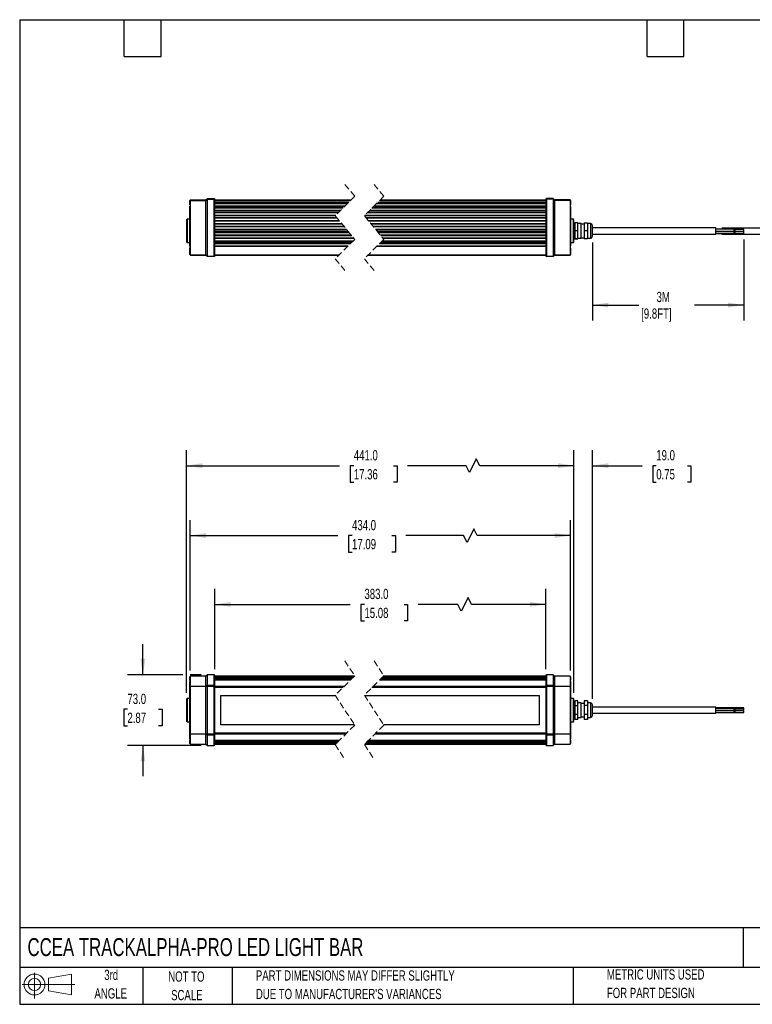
# Model space of a CAD drawing. Header units: millimetres. Extents: x 32 to 1365, y 32 to 1048.
# Tile 1 of 2: x 32 to 788, y 32 to 1048. Entities that reach past the tile are written whole.
import ezdxf

# ---------------------------------------------------------------- set-up
doc = ezdxf.new("R2010")
doc.units = ezdxf.units.MM
doc.header["$LTSCALE"] = 5
doc.linetypes.add('HIDDEN', pattern=[1.905, 1.27, -0.635])
doc.layers.add('DIMENSIONS', color=140, linetype='Continuous', lineweight=25)
doc.layers.add('TEXT', color=140, linetype='Continuous', lineweight=25)
doc.layers.add('SLD-DEFPOINTS', color=7, linetype='Continuous')
doc.styles.add('SLDTEXTSTYLE0', font='TXT', dxfattribs={"width": 0.7})
doc.dimstyles.new('SLDDIMSTYLE0', dxfattribs={"dimtxt": 10.790039, "dimasz": 16.51, "dimexe": 0, "dimexo": 0.0625, "dimgap": 2.69751, "dimtad": 0, "dimtih": 1, "dimtoh": 1, "dimrnd": 1e-09, "dimzin": 4, "dimdsep": 46, "dimtxsty": 'SLDTEXTSTYLE0', "dimsah": 1, "dimcen": 0.09, "dimadec": 0, "dimazin": 1, "dimtfac": 1, "dimtofl": 0, "dimtmove": 0, "dimatfit": 3, "dimfxl": 0, "dimfrac": 2, "dimtolj": 1, "dimtzin": 12, "dimarcsym": 0})
doc.dimstyles.new('SLDDIMSTYLE1', dxfattribs={"dimtxt": 10.790039, "dimasz": 16.51, "dimexe": 0, "dimexo": 0.0625, "dimgap": 2.69751, "dimtad": 0, "dimtih": 1, "dimtoh": 1, "dimrnd": 1e-09, "dimzin": 4, "dimdsep": 46, "dimtxsty": 'SLDTEXTSTYLE0', "dimsah": 1, "dimcen": 0.09, "dimadec": 0, "dimazin": 1, "dimtfac": 1, "dimtmove": 0, "dimatfit": 0, "dimfxl": 0, "dimfrac": 2, "dimtolj": 1, "dimtzin": 12, "dimarcsym": 0})
doc.dimstyles.new('SLDDIMSTYLE2', dxfattribs={"dimtxt": 10.790039, "dimasz": 16.51, "dimexe": 0, "dimexo": 0.0625, "dimgap": 2.69751, "dimtad": 0, "dimtih": 1, "dimtoh": 1, "dimrnd": 1e-09, "dimzin": 12, "dimdsep": 46, "dimtxsty": 'SLDTEXTSTYLE0', "dimsah": 1, "dimcen": 0.09, "dimadec": 0, "dimazin": 3, "dimtfac": 1, "dimtofl": 0, "dimtmove": 0, "dimatfit": 3, "dimfxl": 0, "dimfrac": 2, "dimtolj": 1, "dimtzin": 12, "dimarcsym": 0})
doc.dimstyles.new('SLDDIMSTYLE3', dxfattribs={"dimtxt": 10.790039, "dimasz": 16.51, "dimexe": 0, "dimexo": 0.0625, "dimgap": 2.69751, "dimtad": 0, "dimtih": 1, "dimtoh": 1, "dimrnd": 1e-09, "dimzin": 12, "dimdsep": 46, "dimtxsty": 'SLDTEXTSTYLE0', "dimsah": 1, "dimcen": 0.09, "dimadec": 0, "dimazin": 3, "dimtfac": 1, "dimtmove": 0, "dimatfit": 0, "dimfxl": 0, "dimfrac": 2, "dimtolj": 1, "dimtzin": 12, "dimarcsym": 0})

# ---------------------------------------------------------------- blocks, each defined once
blk = doc.blocks.new('Block11')
at = {"color": 7, "linetype": 'Continuous', "lineweight": 18}
for p, q in [((12.9, 26.6), (12.9, 0)), ((27.4, 20.8), (50.9, 25.2)), ((27.4, 8), (27.4, 20.8)), ((50.9, 25.2), (50.9, 3.7)), ((0, 14.4), (54.4, 14.4)), ((27.4, 8), (50.9, 3.7))]:
    blk.add_line(p, q, dxfattribs=at)
for radius in [10.8, 6.43]:
    blk.add_circle((12.9, 14.4), radius, dxfattribs=at)
blk = doc.blocks.new('Block12')
at = {"layer": 'SLD-DEFPOINTS'}
blk.add_blockref('Block11', (0, 0), dxfattribs=at)
blk = doc.blocks.new('_D')
at = {"layer": 'DIMENSIONS'}
for p, q in [((233.1, 377.6), (233.1, 460.3)), ((575, 377.6), (575, 460.3)), ((494.8, 451.5), (487.7, 437.4)), ((498.3, 444.4), (494.8, 451.5)), ((233.1, 444.4), (373.1, 444.4)), ((387.7, 444.4), (384.1, 444.4)), ((384.1, 444.4), (384.1, 427.3)), ((428.7, 444.4), (432.3, 444.4)), ((432.3, 444.4), (432.3, 427.3)), ((484.2, 444.4), (443.3, 444.4)), ((487.7, 437.4), (484.2, 444.4)), ((575, 444.4), (498.3, 444.4)), ((384.1, 427.3), (387.7, 427.3)), ((432.3, 427.3), (428.7, 427.3))]:
    blk.add_line(p, q, dxfattribs=at)
for points in [[(233.1, 444.4), (249.6, 441.9), (249.6, 447)], [(575, 444.4), (558.5, 447), (558.5, 441.9)]]:
    blk.add_solid(points, dxfattribs=at)
at = {"layer": 'DIMENSIONS', "char_height": 10.58, "attachment_point": 1, "style": 'SLDTEXTSTYLE0'}
for s, insert in [('383.0', (387.7, 460.5)), ('15.08', (387.7, 440.9))]:
    blk.add_mtext(s, dxfattribs=dict(at, insert=insert))
blk = doc.blocks.new('_D_1')
at = {"layer": 'DIMENSIONS'}
for p, q in [((207.6, 376.1), (207.6, 531.3)), ((600.5, 376.1), (600.5, 531.3)), ((500.6, 522.5), (493.6, 508.4)), ((504.1, 515.5), (500.6, 522.5)), ((207.6, 515.5), (360.3, 515.5)), ((374.9, 515.5), (371.3, 515.5)), ((371.3, 515.5), (371.3, 498.3)), ((416, 515.5), (419.6, 515.5)), ((419.6, 515.5), (419.6, 498.3)), ((490, 515.5), (430.6, 515.5)), ((493.6, 508.4), (490, 515.5)), ((600.5, 515.5), (504.1, 515.5)), ((371.3, 498.3), (374.9, 498.3)), ((419.6, 498.3), (416, 498.3))]:
    blk.add_line(p, q, dxfattribs=at)
for points in [[(207.6, 515.5), (224.1, 512.9), (224.1, 518)], [(600.5, 515.5), (584, 518), (584, 512.9)]]:
    blk.add_solid(points, dxfattribs=at)
at = {"layer": 'DIMENSIONS', "char_height": 10.58, "attachment_point": 1, "style": 'SLDTEXTSTYLE0'}
for s, insert in [('434.0', (374.9, 531.5)), ('17.09', (374.9, 511.9))]:
    blk.add_mtext(s, dxfattribs=dict(at, insert=insert))
blk = doc.blocks.new('_D_2')
at = {"layer": 'DIMENSIONS'}
for p, q in [((204.1, 353.1), (204.1, 603.4)), ((604, 353.1), (604, 603.4)), ((503.2, 594.6), (496.1, 580.5)), ((506.7, 587.5), (503.2, 594.6)), ((204.1, 587.5), (362.1, 587.5)), ((376.7, 587.5), (373.1, 587.5)), ((373.1, 587.5), (373.1, 570.4)), ((417.7, 587.5), (421.4, 587.5)), ((421.4, 587.5), (421.4, 570.4)), ((492.6, 587.5), (432.3, 587.5)), ((496.1, 580.5), (492.6, 587.5)), ((604, 587.5), (506.7, 587.5)), ((373.1, 570.4), (376.7, 570.4)), ((421.4, 570.4), (417.7, 570.4))]:
    blk.add_line(p, q, dxfattribs=at)
for points in [[(204.1, 587.5), (220.6, 585), (220.6, 590.1)], [(604, 587.5), (587.5, 590.1), (587.5, 585)]]:
    blk.add_solid(points, dxfattribs=at)
at = {"layer": 'DIMENSIONS', "char_height": 10.58, "attachment_point": 1, "style": 'SLDTEXTSTYLE0'}
for s, insert in [('441.0', (376.7, 603.6)), ('17.36', (376.7, 584))]:
    blk.add_mtext(s, dxfattribs=dict(at, insert=insert))
blk = doc.blocks.new('_D_3')
at = {"layer": 'DIMENSIONS'}
for p, q in [((159, 371.8), (159, 403.5)), ((200.3, 371.8), (143.1, 371.8)), ((219.2, 371.8), (207.9, 371.8)), ((143, 336.2), (139.3, 336.2)), ((139.3, 336.2), (139.3, 319)), ((175, 336.2), (178.7, 336.2)), ((178.7, 336.2), (178.7, 319)), ((139.3, 319), (143, 319)), ((178.7, 319), (175, 319)), ((219.2, 298.8), (143.1, 298.8)), ((159, 298.8), (159, 267))]:
    blk.add_line(p, q, dxfattribs=at)
for points in [[(159, 371.8), (161.5, 388.3), (156.5, 388.3)], [(159, 298.8), (156.5, 282.3), (161.5, 282.3)]]:
    blk.add_solid(points, dxfattribs=at)
at = {"layer": 'DIMENSIONS', "char_height": 10.58, "attachment_point": 1, "style": 'SLDTEXTSTYLE0'}
for s, insert in [('73.0', (143, 352.2)), ('2.87', (143, 332.7))]:
    blk.add_mtext(s, dxfattribs=dict(at, insert=insert))
blk = doc.blocks.new('_D_4')
at = {"layer": 'DIMENSIONS'}
for p, q in [((604, 353.1), (604, 603.4)), ((623, 347.1), (623, 603.4)), ((604, 587.5), (572.2, 587.5)), ((623, 587.5), (674.4, 587.5)), ((689, 587.5), (685.4, 587.5)), ((685.4, 587.5), (685.4, 570.4)), ((721.1, 587.5), (724.7, 587.5)), ((724.7, 587.5), (724.7, 570.4)), ((685.4, 570.4), (689, 570.4)), ((724.7, 570.4), (721.1, 570.4))]:
    blk.add_line(p, q, dxfattribs=at)
for points in [[(604, 587.5), (587.5, 590.1), (587.5, 585)], [(623, 587.5), (639.5, 585), (639.5, 590.1)]]:
    blk.add_solid(points, dxfattribs=at)
at = {"layer": 'DIMENSIONS', "char_height": 10.58, "attachment_point": 1, "style": 'SLDTEXTSTYLE0'}
for s, insert in [('19.0', (689, 603.6)), ('0.75', (689, 584))]:
    blk.add_mtext(s, dxfattribs=dict(at, insert=insert))
blk = doc.blocks.new('_D_6')
at = {"layer": 'DIMENSIONS'}
for p, q in [((623, 817.9), (623, 737.4)), ((779.5, 820.9), (779.5, 737.4)), ((623, 753.3), (670.9, 753.3)), ((779.5, 753.3), (728.5, 753.3))]:
    blk.add_line(p, q, dxfattribs=at)
for points in [[(623, 753.3), (639.5, 750.8), (639.5, 755.8)], [(779.5, 753.3), (763, 755.8), (763, 750.8)]]:
    blk.add_solid(points, dxfattribs=at)
at = {"layer": 'DIMENSIONS', "char_height": 10.58, "attachment_point": 1, "style": 'SLDTEXTSTYLE0'}
for s, insert in [('3M', (689.3, 766.9)), ('[9.8FT]', (673.4, 749.8))]:
    blk.add_mtext(s, dxfattribs=dict(at, insert=insert))
blk = doc.blocks.new('_D_7')
at = {"layer": 'DIMENSIONS'}
for p, q in [((847.8, 869.5), (816.1, 869.5)), ((816.1, 869.5), (816.1, 833)), ((862.3, 869.5), (858.7, 869.5)), ((858.7, 869.5), (858.7, 852.3)), ((894.4, 869.5), (898, 869.5)), ((898, 869.5), (898, 852.3)), ((858.7, 852.3), (862.3, 852.3)), ((898, 852.3), (894.4, 852.3)), ((756.8, 833), (832, 833)), ((756.8, 826.6), (832, 826.6)), ((816.1, 826.6), (816.1, 794.8))]:
    blk.add_line(p, q, dxfattribs=at)
for points in [[(816.1, 833), (818.6, 849.5), (813.5, 849.5)], [(816.1, 826.6), (813.5, 810.1), (818.6, 810.1)]]:
    blk.add_solid(points, dxfattribs=at)
at = {"layer": 'DIMENSIONS', "char_height": 10.58, "attachment_point": 1, "style": 'SLDTEXTSTYLE0'}
for s, insert in [('%%c', (858.7, 885.5)), ('6.4', (875, 885.5)), ('0.25', (862.3, 866))]:
    blk.add_mtext(s, dxfattribs=dict(at, insert=insert))

msp = doc.modelspace()

# ---------------------------------------------------------------- linework, layer by layer
at = {"color": 7, "linetype": 'HIDDEN', "lineweight": 18}
for p, q in [((367.604, 877.669), (377.604, 865.481)), ((397.604, 877.669), (407.604, 865.481)), ((377.604, 865.481), (357.604, 845.481)), ((407.604, 865.481), (387.604, 845.481)), ((357.604, 845.481), (377.604, 821.106)), ((387.604, 845.481), (407.604, 821.106)), ((377.604, 821.106), (357.604, 801.106)), ((407.604, 821.106), (387.604, 801.106)), ((357.604, 801.106), (367.604, 788.918)), ((387.604, 801.106), (397.604, 788.918)), ((367.604, 386.139), (377.604, 370.702)), ((397.604, 386.139), (407.604, 370.702)), ((377.604, 370.702), (357.604, 350.702)), ((407.604, 370.702), (387.604, 350.702)), ((357.604, 350.702), (377.604, 319.827)), ((387.604, 350.702), (407.604, 319.827)), ((377.604, 319.827), (357.604, 299.827)), ((407.604, 319.827), (387.604, 299.827)), ((357.604, 299.827), (367.604, 284.389)), ((387.604, 299.827), (397.604, 284.389))]:
    msp.add_line(p, q, dxfattribs=at)
for p, q in [((207.577, 861.293), (208.077, 861.793)), ((207.577, 860.843), (208.077, 861.293)), ((207.577, 860.843), (207.577, 861.293)), ((207.577, 856.7), (207.577, 860.843)), ((207.577, 814.386), (207.577, 855.073)), ((208.077, 861.293), (208.077, 861.793)), ((208.077, 861.793), (224.077, 861.793)), ((208.077, 804.938), (208.077, 861.293)), ((208.077, 861.293), (224.077, 861.293)), ((224.077, 861.793), (225.577, 863.293)), ((224.077, 861.293), (225.577, 862.643)), ((224.077, 861.293), (224.077, 861.793)), ((224.077, 804.938), (224.077, 861.293)), ((225.577, 862.643), (225.577, 863.293)), ((225.577, 863.293), (232.577, 863.293)), ((225.577, 803.873), (225.577, 862.643)), ((225.577, 862.643), (232.577, 862.643)), ((232.577, 862.643), (232.577, 863.293)), ((232.577, 863.293), (233.077, 862.793)), ((232.577, 803.873), (232.577, 862.643)), ((233.077, 862.193), (232.577, 862.643)), ((233.077, 862.193), (233.077, 862.793)), ((233.077, 804.228), (233.077, 862.193)), ((233.077, 861.794), (373.917, 861.794)), ((233.077, 861.294), (373.417, 861.294)), ((233.077, 859.521), (371.644, 859.521)), ((233.077, 859.296), (371.419, 859.296)), ((369.826, 857.703), (233.077, 857.703)), ((369.764, 857.641), (233.077, 857.641)), ((233.077, 855.684), (367.807, 855.684)), ((233.077, 855.438), (367.56, 855.438)), ((365.564, 853.441), (233.077, 853.441)), ((574.994, 853.441), (395.564, 853.441)), ((397.56, 855.438), (574.994, 855.438)), ((397.807, 855.684), (574.994, 855.684)), ((574.994, 857.641), (399.764, 857.641)), ((574.994, 857.703), (399.826, 857.703)), ((401.419, 859.296), (574.994, 859.296)), ((401.644, 859.521), (574.994, 859.521)), ((403.417, 861.294), (574.994, 861.294)), ((403.917, 861.794), (574.994, 861.794)), ((575.494, 863.293), (574.994, 862.793)), ((574.994, 862.793), (574.994, 862.193)), ((575.494, 862.643), (574.994, 862.193)), ((574.994, 862.193), (574.994, 804.228)), ((582.494, 863.293), (575.494, 863.293)), ((575.494, 863.293), (575.494, 862.643)), ((582.494, 862.643), (575.494, 862.643)), ((575.494, 862.643), (575.494, 803.873)), ((582.494, 863.293), (582.494, 862.643)), ((583.994, 861.793), (582.494, 863.293)), ((582.494, 862.643), (582.494, 803.873)), ((583.994, 861.293), (582.494, 862.643)), ((583.994, 861.793), (583.994, 861.293)), ((599.994, 861.793), (583.994, 861.793)), ((583.994, 861.293), (583.994, 804.938)), ((599.994, 861.293), (583.994, 861.293)), ((599.994, 861.793), (599.994, 861.293)), ((600.494, 861.293), (599.994, 861.793)), ((599.994, 861.293), (599.994, 804.938)), ((600.494, 860.843), (599.994, 861.293)), ((600.494, 861.293), (600.494, 860.843)), ((600.494, 860.843), (600.494, 856.7)), ((600.494, 855.073), (600.494, 814.386)), ((365.466, 853.343), (233.077, 853.343)), ((233.077, 851.202), (363.324, 851.202)), ((233.077, 850.942), (363.064, 850.942)), ((360.751, 848.628), (233.077, 848.628)), ((360.612, 848.489), (233.077, 848.489)), ((233.077, 846.068), (358.191, 846.068)), ((233.077, 845.803), (357.926, 845.803)), ((387.926, 845.803), (574.994, 845.803)), ((388.191, 846.068), (574.994, 846.068)), ((574.994, 848.489), (390.612, 848.489)), ((574.994, 848.628), (390.751, 848.628)), ((393.064, 850.942), (574.994, 850.942)), ((393.324, 851.202), (574.994, 851.202)), ((574.994, 853.343), (395.466, 853.343)), ((204.577, 841.793), (204.077, 841.293)), ((204.077, 841.293), (204.077, 829.793)), ((207.577, 841.793), (204.577, 841.793)), ((204.577, 841.793), (204.577, 817.793)), ((359.44, 843.243), (233.077, 843.243)), ((359.584, 843.068), (233.077, 843.068)), ((233.077, 840.705), (361.523, 840.705)), ((233.077, 840.093), (362.025, 840.093)), ((364.379, 837.225), (233.077, 837.225)), ((364.706, 836.825), (233.077, 836.825)), ((233.077, 834.778), (366.386, 834.778)), ((233.077, 834.221), (366.843, 834.221)), ((574.994, 843.243), (389.44, 843.243)), ((574.994, 843.068), (389.584, 843.068)), ((391.523, 840.705), (574.994, 840.705)), ((392.025, 840.093), (574.994, 840.093)), ((574.994, 837.225), (394.379, 837.225)), ((574.994, 836.825), (394.706, 836.825)), ((396.386, 834.778), (574.994, 834.778)), ((396.843, 834.221), (574.994, 834.221)), ((603.494, 841.793), (600.494, 841.793)), ((603.994, 841.293), (603.494, 841.793)), ((603.494, 829.793), (603.494, 841.793)), ((603.994, 818.293), (603.994, 841.293)), ((604.994, 838.121), (604.994, 829.999)), ((607.994, 838.121), (604.994, 838.121)), ((607.994, 829.999), (607.994, 838.121)), ((611.494, 837.293), (607.994, 837.293)), ((611.494, 822.293), (611.494, 837.293)), ((614.494, 836.793), (611.494, 836.793)), ((614.494, 838.121), (614.494, 829.999)), ((614.494, 838.121), (617.994, 838.121)), ((617.994, 838.121), (617.994, 829.999)), ((620.994, 837.293), (617.994, 837.293)), ((620.994, 837.293), (620.994, 822.293)), ((622.994, 824.293), (622.994, 835.293)), ((204.077, 829.793), (204.077, 818.293)), ((369.269, 831.264), (233.077, 831.264)), ((233.077, 830.779), (369.667, 830.779)), ((371.341, 828.739), (233.077, 828.739)), ((233.077, 828.255), (371.738, 828.255)), ((374.163, 825.3), (233.077, 825.3)), ((374.62, 824.742), (233.077, 824.742)), ((574.994, 831.264), (399.269, 831.264)), ((399.667, 830.779), (574.994, 830.779)), ((574.994, 828.739), (401.341, 828.739)), ((401.738, 828.255), (574.994, 828.255)), ((574.994, 825.3), (404.163, 825.3)), ((574.994, 824.742), (404.62, 824.742)), ((603.494, 817.793), (603.494, 829.793)), ((607.994, 829.999), (604.994, 829.999)), ((604.994, 829.999), (604.994, 821.671)), ((607.994, 821.671), (607.994, 829.999)), ((617.994, 829.999), (614.494, 829.999)), ((614.494, 829.999), (614.494, 821.671)), ((617.994, 829.999), (617.994, 821.671)), ((750.494, 832.993), (622.994, 832.993)), ((622.994, 826.593), (750.494, 826.593)), ((750.494, 826.593), (750.494, 832.993)), ((769.494, 831.435), (750.494, 831.435)), ((750.494, 829.347), (769.494, 829.347)), ((769.494, 829.088), (750.494, 829.088)), ((750.494, 827.088), (769.494, 827.088)), ((769.494, 829.347), (769.494, 831.435)), ((769.994, 831.241), (769.494, 831.241)), ((769.494, 829.541), (769.994, 829.541)), ((769.494, 829.088), (769.494, 829.347)), ((769.494, 827.088), (769.494, 829.088)), ((769.994, 828.938), (769.494, 828.938)), ((769.494, 827.238), (769.994, 827.238)), ((769.994, 831.241), (769.994, 829.541)), ((779.494, 831.191), (769.994, 831.191)), ((769.994, 829.591), (779.494, 829.591)), ((769.994, 829.541), (769.994, 828.938)), ((769.994, 828.938), (769.994, 827.238)), ((779.494, 828.888), (769.994, 828.888)), ((769.994, 827.288), (779.494, 827.288)), ((779.494, 829.591), (779.494, 831.191)), ((779.494, 828.888), (779.494, 829.591)), ((779.494, 827.288), (779.494, 828.888)), ((204.077, 818.293), (204.577, 817.793)), ((204.577, 817.793), (207.577, 817.793)), ((207.577, 814.368), (207.577, 811.972)), ((233.077, 822.686), (376.308, 822.686)), ((233.077, 822.287), (376.634, 822.287)), ((375.822, 819.324), (233.077, 819.324)), ((375.173, 818.675), (233.077, 818.675)), ((373.586, 817.087), (233.077, 817.087)), ((233.077, 816.769), (373.267, 816.769)), ((370.724, 814.225), (233.077, 814.225)), ((370.144, 813.646), (233.077, 813.646)), ((574.994, 813.646), (400.144, 813.646)), ((574.994, 814.225), (400.724, 814.225)), ((403.267, 816.769), (574.994, 816.769)), ((574.994, 817.087), (403.585, 817.087)), ((574.994, 818.675), (405.173, 818.675)), ((574.994, 819.324), (405.822, 819.324)), ((406.308, 822.686), (574.994, 822.686)), ((406.634, 822.287), (574.994, 822.287)), ((600.494, 817.793), (603.494, 817.793)), ((600.494, 812.018), (600.494, 814.378)), ((603.494, 817.793), (603.994, 818.293)), ((604.994, 821.671), (607.994, 821.671)), ((604.994, 821.671), (604.994, 821.464)), ((607.994, 821.464), (604.994, 821.464)), ((607.994, 822.293), (611.494, 822.293)), ((607.994, 821.464), (607.994, 821.671)), ((611.494, 822.793), (614.494, 822.793)), ((617.994, 821.671), (614.494, 821.671)), ((614.494, 821.671), (614.494, 821.464)), ((617.994, 821.464), (614.494, 821.464)), ((617.994, 822.293), (620.994, 822.293)), ((617.994, 821.671), (617.994, 821.464)), ((207.577, 805.293), (207.577, 812.018)), ((207.577, 805.293), (208.077, 804.938)), ((208.077, 804.793), (207.577, 805.293)), ((208.077, 804.938), (224.077, 804.938)), ((208.077, 804.793), (208.077, 804.938)), ((224.077, 804.793), (208.077, 804.793)), ((224.077, 804.938), (225.577, 803.873)), ((224.077, 804.793), (224.077, 804.938)), ((225.577, 803.293), (224.077, 804.793)), ((225.577, 803.873), (232.577, 803.873)), ((225.577, 803.293), (225.577, 803.873)), ((232.577, 803.293), (225.577, 803.293)), ((233.077, 804.228), (232.577, 803.873)), ((232.577, 803.293), (232.577, 803.873)), ((233.077, 803.793), (232.577, 803.293)), ((233.077, 804.938), (361.436, 804.938)), ((361.291, 804.793), (233.077, 804.793)), ((233.077, 803.793), (233.077, 804.228)), ((574.994, 804.793), (391.291, 804.793)), ((391.436, 804.938), (574.994, 804.938)), ((574.994, 804.228), (575.494, 803.873)), ((574.994, 804.228), (574.994, 803.793)), ((574.994, 803.793), (575.494, 803.293)), ((575.494, 803.873), (582.494, 803.873)), ((575.494, 803.873), (575.494, 803.293)), ((582.494, 803.293), (575.494, 803.293)), ((582.494, 803.873), (583.994, 804.938)), ((583.994, 804.793), (582.494, 803.293)), ((582.494, 803.873), (582.494, 803.293)), ((583.994, 804.938), (599.994, 804.938)), ((583.994, 804.938), (583.994, 804.793)), ((599.994, 804.793), (583.994, 804.793)), ((599.994, 804.938), (600.494, 805.293)), ((600.494, 805.293), (599.994, 804.793)), ((599.994, 804.938), (599.994, 804.793)), ((600.494, 812.018), (600.494, 805.293)), ((208.077, 370.264), (207.577, 369.764)), ((207.577, 366.133), (207.577, 369.764)), ((207.577, 366.133), (207.577, 364.833)), ((224.077, 370.264), (208.077, 370.264)), ((208.077, 359.906), (208.077, 370.264)), ((225.577, 371.764), (224.077, 370.264)), ((224.077, 359.906), (224.077, 370.264)), ((232.577, 371.764), (225.577, 371.764)), ((225.577, 360.962), (225.577, 371.764)), ((233.077, 371.264), (232.577, 371.764)), ((232.577, 360.962), (232.577, 371.764)), ((233.077, 360.61), (233.077, 371.264)), ((377.167, 370.264), (233.077, 370.264)), ((377.151, 370.249), (233.077, 370.249)), ((376.805, 369.903), (233.077, 369.903)), ((376.8, 369.898), (233.077, 369.898)), ((233.077, 369.535), (376.437, 369.535)), ((375.902, 369), (233.077, 369)), ((233.077, 368.5), (375.402, 368.5)), ((375.38, 368.477), (233.077, 368.477)), ((375.354, 368.452), (233.077, 368.452)), ((374.779, 367.877), (233.077, 367.877)), ((233.077, 367.385), (374.287, 367.385)), ((373.276, 366.374), (233.077, 366.374)), ((373.219, 366.317), (233.077, 366.317)), ((574.994, 366.317), (403.219, 366.317)), ((574.994, 366.374), (403.276, 366.374)), ((404.287, 367.385), (574.994, 367.385)), ((574.994, 367.877), (404.779, 367.877)), ((574.994, 368.452), (405.354, 368.452)), ((574.994, 368.477), (405.38, 368.477)), ((405.402, 368.5), (574.994, 368.5)), ((574.994, 369), (405.902, 369)), ((406.437, 369.535), (574.994, 369.535)), ((574.994, 369.898), (406.8, 369.898)), ((574.994, 369.903), (406.805, 369.903)), ((574.994, 370.249), (407.151, 370.249)), ((574.994, 370.264), (407.167, 370.264)), ((575.494, 371.764), (574.994, 371.264)), ((574.994, 371.264), (574.994, 360.61)), ((582.494, 371.764), (575.494, 371.764)), ((575.494, 371.764), (575.494, 360.962)), ((583.994, 370.264), (582.494, 371.764)), ((582.494, 371.764), (582.494, 360.962)), ((599.994, 370.264), (583.994, 370.264)), ((583.994, 370.264), (583.994, 359.906)), ((600.494, 369.764), (599.994, 370.264)), ((599.994, 370.264), (599.994, 359.906)), ((600.494, 369.764), (600.494, 366.133)), ((600.494, 364.833), (600.494, 366.133)), ((207.577, 359.554), (207.577, 364.833)), ((207.577, 359.554), (208.077, 359.906)), ((207.577, 310.975), (207.577, 359.554)), ((208.077, 359.554), (207.577, 359.554)), ((208.077, 359.554), (208.077, 359.906)), ((208.077, 359.906), (224.077, 359.906)), ((208.077, 310.975), (208.077, 359.554)), ((224.077, 359.554), (208.077, 359.554)), ((224.077, 359.906), (225.577, 360.962)), ((224.077, 359.554), (224.077, 359.906)), ((224.077, 310.975), (224.077, 359.554)), ((225.577, 359.554), (224.077, 359.554)), ((225.577, 359.554), (225.577, 360.962)), ((225.577, 360.962), (232.577, 360.962)), ((225.577, 310.975), (225.577, 359.554)), ((232.577, 359.554), (225.577, 359.554)), ((232.577, 359.554), (232.577, 360.962)), ((233.077, 360.61), (232.577, 360.962)), ((232.577, 310.975), (232.577, 359.554)), ((233.077, 359.554), (232.577, 359.554)), ((233.077, 359.554), (233.077, 360.61)), ((233.077, 359.906), (366.808, 359.906)), ((233.077, 310.975), (233.077, 359.554)), ((366.456, 359.554), (233.077, 359.554)), ((365.667, 358.764), (233.077, 358.764)), ((365.417, 358.514), (233.077, 358.514)), ((574.994, 358.514), (395.417, 358.514)), ((574.994, 358.764), (395.667, 358.764)), ((574.994, 359.554), (396.456, 359.554)), ((396.808, 359.906), (574.994, 359.906)), ((574.994, 360.61), (575.494, 360.962)), ((574.994, 360.61), (574.994, 359.554)), ((574.994, 359.554), (575.494, 359.554)), ((574.994, 359.554), (574.994, 310.975)), ((575.494, 360.962), (582.494, 360.962)), ((575.494, 360.962), (575.494, 359.554)), ((582.494, 359.554), (575.494, 359.554)), ((575.494, 359.554), (575.494, 310.975)), ((582.494, 360.962), (582.494, 359.554)), ((582.494, 360.962), (583.994, 359.906)), ((582.494, 359.554), (582.494, 310.975)), ((583.994, 359.554), (582.494, 359.554)), ((583.994, 359.906), (583.994, 359.554)), ((583.994, 359.906), (599.994, 359.906)), ((583.994, 359.554), (583.994, 310.975)), ((599.994, 359.554), (583.994, 359.554)), ((599.994, 359.906), (599.994, 359.554)), ((599.994, 359.906), (600.494, 359.554)), ((600.494, 359.554), (599.994, 359.554)), ((599.994, 359.554), (599.994, 310.975)), ((600.494, 364.833), (600.494, 359.554)), ((600.494, 359.554), (600.494, 310.975)), ((204.577, 347.264), (204.077, 346.764)), ((204.077, 346.764), (204.077, 323.764)), ((207.577, 347.264), (204.577, 347.264)), ((204.577, 347.264), (204.577, 323.264)), ((239.577, 350.514), (357.725, 350.514)), ((239.577, 320.014), (239.577, 350.514)), ((387.725, 350.514), (567.994, 350.514)), ((567.994, 350.514), (567.994, 320.014)), ((603.494, 347.264), (600.494, 347.264)), ((603.994, 346.764), (603.494, 347.264)), ((603.494, 323.264), (603.494, 347.264)), ((603.994, 335.264), (603.994, 346.764)), ((607.994, 344.762), (604.994, 344.762)), ((604.994, 344.762), (604.994, 340.192)), ((604.994, 340.192), (607.994, 340.192)), ((604.994, 340.192), (604.994, 330.694)), ((607.994, 340.192), (607.994, 344.762)), ((611.494, 342.764), (607.994, 342.764)), ((607.994, 330.694), (607.994, 340.192)), ((611.494, 327.764), (611.494, 342.764)), ((614.494, 342.264), (611.494, 342.264)), ((617.994, 344.762), (614.494, 344.762)), ((614.494, 344.762), (614.494, 340.192)), ((614.494, 340.192), (614.494, 330.694)), ((617.994, 340.192), (614.494, 340.192)), ((617.994, 344.762), (617.994, 340.192)), ((620.994, 342.764), (617.994, 342.764)), ((617.994, 340.192), (617.994, 330.694)), ((620.994, 342.764), (620.994, 327.764)), ((622.994, 335.264), (622.994, 340.764)), ((750.494, 338.464), (622.994, 338.464)), ((750.494, 332.064), (750.494, 338.464)), ((769.494, 337.747), (750.494, 337.747)), ((769.494, 336.973), (750.494, 336.973)), ((769.494, 336.973), (769.494, 337.747)), ((769.994, 337.553), (769.494, 337.553)), ((769.494, 334.973), (769.494, 336.973)), ((769.994, 336.823), (769.494, 336.823)), ((769.994, 337.553), (769.994, 336.823)), ((779.494, 337.503), (769.994, 337.503)), ((769.994, 336.823), (769.994, 335.123)), ((779.494, 336.773), (769.994, 336.773)), ((779.494, 336.773), (779.494, 337.503)), ((779.494, 335.173), (779.494, 336.773)), ((603.994, 323.764), (603.994, 335.264)), ((607.994, 330.694), (604.994, 330.694)), ((604.994, 330.694), (604.994, 325.767)), ((607.994, 325.767), (604.994, 325.767)), ((607.994, 325.767), (607.994, 330.694)), ((607.994, 327.764), (611.494, 327.764)), ((611.494, 328.264), (614.494, 328.264)), ((614.494, 330.694), (614.494, 325.767)), ((617.994, 330.694), (614.494, 330.694)), ((617.994, 325.767), (614.494, 325.767)), ((617.994, 330.694), (617.994, 325.767)), ((617.994, 327.764), (620.994, 327.764)), ((622.994, 329.764), (622.994, 335.264)), ((622.994, 332.064), (750.494, 332.064)), ((750.494, 334.973), (769.494, 334.973)), ((769.494, 334.778), (750.494, 334.778)), ((750.494, 332.69), (769.494, 332.69)), ((769.494, 335.123), (769.994, 335.123)), ((769.494, 332.69), (769.494, 334.778)), ((769.994, 334.584), (769.494, 334.584)), ((769.494, 332.884), (769.994, 332.884)), ((769.994, 335.173), (779.494, 335.173)), ((769.994, 334.584), (769.994, 332.884)), ((779.494, 334.534), (769.994, 334.534)), ((769.994, 332.934), (779.494, 332.934)), ((779.494, 332.934), (779.494, 334.534)), ((204.077, 323.764), (204.577, 323.264)), ((204.577, 323.264), (207.577, 323.264)), ((377.483, 320.014), (239.577, 320.014)), ((567.994, 320.014), (407.483, 320.014)), ((600.494, 323.264), (603.494, 323.264)), ((603.494, 323.264), (603.994, 323.764)), ((208.077, 310.623), (207.577, 310.975)), ((207.577, 310.975), (208.077, 310.975)), ((207.577, 305.696), (207.577, 310.975)), ((207.577, 305.696), (207.577, 304.396)), ((208.077, 310.623), (208.077, 310.975)), ((208.077, 310.975), (224.077, 310.975)), ((224.077, 310.623), (208.077, 310.623)), ((208.077, 300.264), (208.077, 310.623)), ((224.077, 310.623), (224.077, 310.975)), ((224.077, 310.975), (225.577, 310.975)), ((225.577, 309.566), (224.077, 310.623)), ((224.077, 300.264), (224.077, 310.623)), ((225.577, 309.566), (225.577, 310.975)), ((225.577, 310.975), (232.577, 310.975)), ((232.577, 309.566), (225.577, 309.566)), ((225.577, 298.764), (225.577, 309.566)), ((232.577, 309.566), (232.577, 310.975)), ((233.077, 310.975), (232.577, 310.975)), ((233.077, 309.918), (232.577, 309.566)), ((232.577, 298.764), (232.577, 309.566)), ((233.077, 312.014), (369.792, 312.014)), ((233.077, 311.764), (369.542, 311.764)), ((233.077, 309.918), (233.077, 310.975)), ((368.752, 310.975), (233.077, 310.975)), ((368.4, 310.623), (233.077, 310.623)), ((233.077, 299.264), (233.077, 309.918)), ((574.994, 310.623), (398.4, 310.623)), ((574.994, 310.975), (398.752, 310.975)), ((399.542, 311.764), (574.994, 311.764)), ((399.792, 312.014), (574.994, 312.014)), ((574.994, 310.975), (574.994, 309.918)), ((574.994, 310.975), (575.494, 310.975)), ((574.994, 309.918), (575.494, 309.566)), ((574.994, 309.918), (574.994, 299.264)), ((575.494, 310.975), (582.494, 310.975)), ((575.494, 310.975), (575.494, 309.566)), ((582.494, 309.566), (575.494, 309.566)), ((575.494, 309.566), (575.494, 298.764)), ((582.494, 310.975), (582.494, 309.566)), ((582.494, 310.975), (583.994, 310.975)), ((583.994, 310.623), (582.494, 309.566)), ((582.494, 309.566), (582.494, 298.764)), ((583.994, 310.975), (583.994, 310.623)), ((583.994, 310.975), (599.994, 310.975)), ((583.994, 310.623), (583.994, 300.264)), ((599.994, 310.623), (583.994, 310.623)), ((599.994, 310.975), (600.494, 310.975)), ((599.994, 310.975), (599.994, 310.623)), ((600.494, 310.975), (599.994, 310.623)), ((599.994, 310.623), (599.994, 300.264)), ((600.494, 310.975), (600.494, 305.696)), ((600.494, 304.396), (600.494, 305.696)), ((207.577, 300.764), (207.577, 304.396)), ((207.577, 300.764), (208.077, 300.264)), ((208.077, 300.264), (224.077, 300.264)), ((224.077, 300.264), (225.577, 298.764)), ((225.577, 298.764), (232.577, 298.764)), ((232.577, 298.764), (233.077, 299.264)), ((233.077, 304.212), (361.989, 304.212)), ((233.077, 304.155), (361.932, 304.155)), ((360.921, 303.144), (233.077, 303.144)), ((233.077, 302.652), (360.429, 302.652)), ((359.854, 302.077), (233.077, 302.077)), ((233.077, 302.051), (359.829, 302.051)), ((359.806, 302.029), (233.077, 302.029)), ((233.077, 301.529), (359.306, 301.529)), ((358.771, 300.994), (233.077, 300.994)), ((233.077, 300.631), (358.408, 300.631)), ((233.077, 300.626), (358.403, 300.626)), ((358.057, 300.28), (233.077, 300.28)), ((233.077, 300.264), (358.042, 300.264)), ((388.042, 300.264), (574.994, 300.264)), ((574.994, 300.28), (388.057, 300.28)), ((388.403, 300.626), (574.994, 300.626)), ((388.408, 300.631), (574.994, 300.631)), ((574.994, 300.994), (388.771, 300.994)), ((389.306, 301.529), (574.994, 301.529)), ((574.994, 302.029), (389.806, 302.029)), ((389.829, 302.051), (574.994, 302.051)), ((574.994, 302.077), (389.854, 302.077)), ((390.429, 302.652), (574.994, 302.652)), ((574.994, 303.144), (390.921, 303.144)), ((391.932, 304.155), (574.994, 304.155)), ((391.989, 304.212), (574.994, 304.212)), ((574.994, 299.264), (575.494, 298.764)), ((575.494, 298.764), (582.494, 298.764)), ((582.494, 298.764), (583.994, 300.264)), ((583.994, 300.264), (599.994, 300.264)), ((599.994, 300.264), (600.494, 300.764)), ((600.494, 304.396), (600.494, 300.764))]:
    msp.add_line(p, q)
for centre, radius, start, end in [((604.494, 837.543), 0.5, 0.00016, 179.99984), ((620.994, 835.293), 2, 359.999665, 90.000448), ((620.994, 824.293), 2, 269.999529, 0.000364), ((604.494, 822.043), 0.5, 180.000213, 359.999787), ((604.494, 343.014), 0.5, 0.000107, 179.999893), ((620.994, 340.764), 2, 359.999649, 90.000471), ((604.494, 327.514), 0.5, 180.000107, 359.999893), ((620.994, 329.764), 2, 269.999529, 0.000351)]:
    msp.add_arc(centre, radius, start, end)
for points, knots in [([(207.577, 856.7), (207.594, 856.445), (207.629, 855.902), (207.595, 855.36), (207.577, 855.073)], [0, 0, 0, 0, 0.47051587, 1, 1, 1, 1]), ([(600.494, 855.073), (600.476, 855.357), (600.441, 855.899), (600.477, 856.441), (600.494, 856.7)], [0, 0, 0, 0, 0.52370389, 1, 1, 1, 1]), ([(207.577, 814.386), (207.598, 813.983), (207.638, 813.194), (207.597, 812.405), (207.577, 812.018)], [0, 0, 0, 0, 0.51029737, 1, 1, 1, 1]), ([(600.494, 812.018), (600.474, 812.399), (600.432, 813.189), (600.473, 813.978), (600.494, 814.386)], [0, 0, 0, 0, 0.482867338, 1, 1, 1, 1])]:
    msp.add_open_spline(points, degree=3, knots=knots)
at = {"layer": 'TEXT'}
for p, q in [((31.75, 1047.75), (1365.25, 1047.75)), ((31.75, 1047.75), (31.75, 31.75)), ((139.7, 1009.65), (139.7, 1047.75)), ((177.8, 1009.65), (177.8, 1047.75)), ((679.45, 1009.65), (679.45, 1047.75)), ((717.55, 1009.65), (717.55, 1047.75)), ((139.7, 1009.65), (177.8, 1009.65)), ((679.45, 1009.65), (717.55, 1009.65)), ((1365.25, 110.631), (31.75, 110.631)), ((778.794, 110.631), (778.794, 69.85)), ((1365.25, 69.85), (31.75, 69.85)), ((158.75, 69.85), (158.75, 31.75)), ((251.058, 69.85), (251.058, 31.75)), ((603.232, 69.85), (603.232, 31.75)), ((31.75, 31.75), (1365.25, 31.75))]:
    msp.add_line(p, q, dxfattribs=at)

# ---------------------------------------------------------------- block references
at = {"layer": 'SLD-DEFPOINTS'}
msp.add_blockref('Block12', (34.19, 37.769), dxfattribs=at)

# ---------------------------------------------------------------- texts
at = {"layer": 'TEXT', "style": 'SLDTEXTSTYLE0'}
for s, insert, char_height, attachment_point in [('CCEA TRACKALPHA-PRO LED LIGHT BAR', (39.829, 100.06), 18.52083, 1), ('3rd', (126.233, 67.398), 10.5833, 2), ('NOT TO', (203.842, 65.678), 10.5833, 2), ('PART DIMENSIONS MAY DIFFER SLIGHTLY', (275.596, 66.801), 10.58333, 1), ('METRIC UNITS USED', (638.022, 67.876), 10.58333, 1), ('ANGLE', (125.746, 48.287), 10.5833, 2), ('SCALE', (204.323, 46.567), 10.5833, 2), ("DUE TO MANUFACTURER'S VARIANCES", (275.596, 47.689), 10.58333, 1), ('FOR PART DESIGN', (638.022, 48.765), 10.58333, 1)]:
    msp.add_mtext(s, dxfattribs=dict(at, insert=insert, char_height=char_height, attachment_point=attachment_point))

# ---------------------------------------------------------------- dimensions: what is measured, and where the dimension line sits
at = {"layer": 'DIMENSIONS'}
for base, p1, p2, angle, text, dimstyle, picture, middle in [((816.089, 826.593), (750.494, 832.993), (750.494, 826.593), 90, '%%c<>', 'SLDDIMSTYLE3', '_D_7', (816.089, 869.485)), ((603.994, 587.543), (204.077, 346.764), (603.994, 346.764), 0, '441.0', 'SLDDIMSTYLE0', '_D_2', (397.209, 587.543)), ((574.994, 444.444), (233.077, 371.264), (574.994, 371.264), 0, '383.0', 'SLDDIMSTYLE0', '_D', (408.203, 444.444))]:
    dim = msp.add_linear_dim(base=base, p1=p1, p2=p2, angle=angle, text=text, dimstyle=dimstyle, dxfattribs=at)
    dim.commit()
    dim.dimension.update_dxf_attribs({"geometry": picture, "text_midpoint": middle, "dimtype": 160})
for base, p1, p2, text, dimstyle, picture, middle in [((779.494, 753.293), (622.994, 824.293), (779.494, 827.288), '3M\\P[9.8FT]', 'SLDDIMSTYLE2', '_D_6', (699.715, 753.293)), ((600.494, 515.454), (207.577, 369.764), (600.494, 369.764), '434.0', 'SLDDIMSTYLE0', '_D_1', (395.464, 515.454))]:
    dim = msp.add_linear_dim(base=base, p1=p1, p2=p2, text=text, dimstyle=dimstyle, dxfattribs=at)
    dim.commit()
    dim.dimension.update_dxf_attribs({"geometry": picture, "text_midpoint": middle, "dimtype": 160})
for base, p1, p2, angle, picture, middle in [((622.994, 587.543), (603.994, 346.764), (622.994, 340.764), 0, '_D_4', (705.026, 587.543)), ((158.999, 298.764), (225.577, 371.764), (225.577, 298.764), 90, '_D_3', (158.999, 336.158))]:
    dim = msp.add_linear_dim(base=base, p1=p1, p2=p2, angle=angle, dimstyle='SLDDIMSTYLE1', dxfattribs=at)
    dim.commit()
    dim.dimension.update_dxf_attribs({"geometry": picture, "text_midpoint": middle, "dimtype": 160})

doc.saveas('drawing.dxf')
